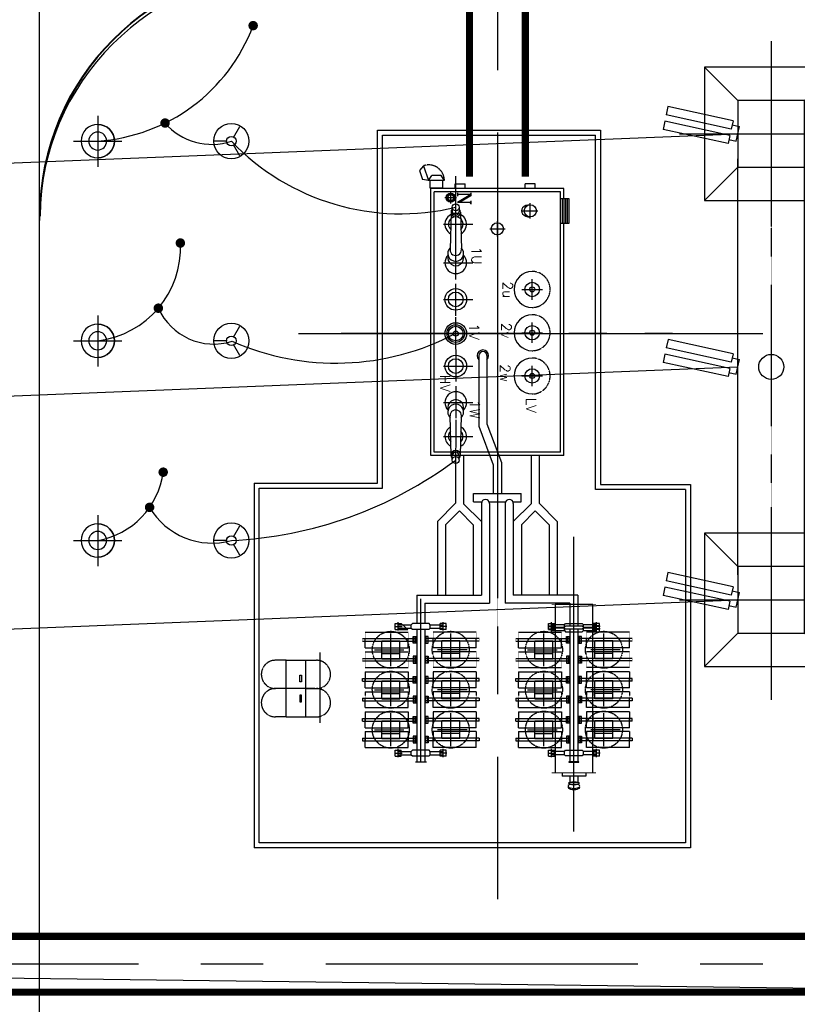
# Model space of a CAD drawing. Header units: inches. Extents: x -8998005 to 170525121, y -30058259 to 1575573.
# Tile 28 of 107: x -49345 to -25992, y 134823 to 164405. Entities that reach past the tile are written whole.
import ezdxf
from ezdxf.enums import TextEntityAlignment as Align

# ---------------------------------------------------------------- set-up
doc = ezdxf.new("R2010")
doc.units = ezdxf.units.IN
doc.header["$LTSCALE"] = 5
doc.header["$MEASUREMENT"] = 0
for name, pattern in [('0', [0]), ('CENTER', [2, 1.25, -0.25, 0.25, -0.25]), ('DASHDOT', [1, 0.5, -0.25, 0, -0.25]), ('DIV1', [0.9, 0.3, -0.1, 0, -0.1, 0, -0.1, 0.3]), ('HID', [0.3, 0.2, -0.1]), ('HIDDEN', [0.375, 0.25, -0.125])]:
    doc.linetypes.add(name, pattern=pattern)
for name, color, linetype in [('2CON', 1, 'Continuous'), ('busduct', 1, 'Continuous'), ('CCEN', 8, 'CENTER'), ('CEN', 9, 'CENTER'), ('DIM', 7, 'Continuous'), ('EQUPT', 4, '0'), ('FENCE', 7, 'Continuous'), ('INSULATOR', 7, 'Continuous'), ('rail', 7, 'Continuous'), ('TCE-ME-ROAD', 244, 'Continuous'), ('TOWER', 7, 'Continuous')]:
    doc.layers.add(name, color=color, linetype=linetype)
doc.styles.add('romans', font='romans.shx')
doc.styles.add('ROMANT', font='romant')

# ---------------------------------------------------------------- blocks, each defined once
blk = doc.blocks.new('400TWR')
at = {"ltscale": 3000}
for p, q in [((-1000, 1000), (-2000, 2000)), ((1000, 1000), (2000, 2000)), ((-1000, -1000), (-2000, -2000)), ((1000, -1000), (2000, -2000))]:
    blk.add_line(p, q, dxfattribs=at)
for points in [[(-2000, -2000), (2000, -2000), (2000, 2000), (-2000, 2000)], [(-1000, -1000), (1000, -1000), (1000, 1000), (-1000, 1000)]]:
    blk.add_lwpolyline(points, close=True, dxfattribs=at)
at = {"layer": 'CEN', "ltscale": 1000}
for p, q in [((0, 2753), (0, -2753)), ((2781, 0), (-2781, 0))]:
    blk.add_line(p, q, dxfattribs=at)
blk = doc.blocks.new('tr2')
at = {"layer": 'CEN'}
blk.add_line((1001, -1000), (1000, -17999), dxfattribs=at)
at = {"layer": 'TOWER'}
for p, q in [((-6, -14250), (-6, -1750)), ((1994, -14250), (1994, -1750))]:
    blk.add_line(p, q, dxfattribs=at)
at = {"layer": 'TOWER', "zscale": 1333.333333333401, "rotation": 90}
for p in [(1000, -1000), (1000, -15000)]:
    blk.add_blockref('400TWR', p, dxfattribs=at)
blk = doc.blocks.new('i')
at = {"ltscale": 3000}
for p, q in [((-223, -222), (-223, 0)), ((223, 0), (-223, 0)), ((223, -222), (223, 0)), ((-350, -222), (-96, -222)), ((-350, -222), (-350, -2222)), ((-96, -222), (-96, -2222)), ((96, -222), (350, -222)), ((96, -222), (96, -2222)), ((350, -222), (350, -2222)), ((-350, -2222), (-96, -2222)), ((96, -2221), (350, -2221))]:
    blk.add_line(p, q, dxfattribs=at)
blk = doc.blocks.new('400LAPL')
at = {"ltscale": 700}
for p, q in [((-442, 255), (-108, 62)), ((108, 62), (442, 255)), ((0, -125), (0, -510))]:
    blk.add_line(p, q, dxfattribs=at)
for radius, start, end in [(530, 0, 180), (530, 180, 0), (142, 0, 180), (142, 180, 0)]:
    blk.add_arc((0, 0), radius, start, end, dxfattribs=at)
blk = doc.blocks.new('400bpipl')
at = {"ltscale": 3000}
for radius in [500, 270]:
    blk.add_circle((0, 0), radius, dxfattribs=at)
blk.add_arc((0, 0), 500, 0, 180, dxfattribs=at)
at = {"layer": 'CEN', "ltscale": 3000}
for p, q in [((0, -724), (0, 729)), ((762, 0), (-771, 0))]:
    blk.add_line(p, q, dxfattribs=at)
blk = doc.blocks.new('A$C50442067')
at = {"ltscale": 100}
blk.add_line((-40976.7, -212524.3), (-27030, -212524.3), dxfattribs=at)
at = {"color": 241, "ltscale": 0.2}
blk.add_line((-42305, -217024.3), (-42305, -219203), dxfattribs=at)
at = {"color": 2, "linetype": 'Continuous', "ltscale": 100, "const_width": 142.3, "elevation": 0}
for points in [[(-42405.2, -203272.9, 1), (-42262.8, -203272.9, 1)], [(-45051.1, -206199.1, 1), (-44908.7, -206199.1, 1)], [(-44592, -209804.2, 1), (-44449.6, -209804.2, 1)], [(-45252.6, -211762.8, 1), (-45110.3, -211762.8, 1)], [(-45106.9, -216689.4, 1), (-44964.6, -216689.4, 1)], [(-45515.3, -217746.4, 1), (-45373, -217746.4, 1)]]:
    blk.add_lwpolyline(points, format="xyb", close=True, dxfattribs=at)
at = {"color": 2, "linetype": 'Continuous', "ltscale": 100}
for centre, radius, start, end in [((-47350.1, -201396.6, 0), 5355.5, 273.74761, 339.4909), ((-43579.7, -204990.1, 0), 1850, 220.80783, 288.61389), ((-37894.4, -201888.7, 0), 7037.3, 223.61687, 283.51286), ((-47329.2, -209947.6, 0), 2812.1, 276.67143, 2.92389), ((-43516.2, -211014.9, 0), 1825.4, 204.18648, 287.57033), ((-39854.5, -205737.3, 0), 7676.4, 246.09435, 298.00528), ((-43577.3, -206507.7, 0), 12249.7, 272.75188, 306.73828), ((-47413.6, -216378, 0), 2398.2, 279.86902, 352.54029), ((-43565.4, -216641, 0), 2179.8, 210.46996, 285.32677)]:
    blk.add_arc(centre, radius, start, end, dxfattribs=at)
at = {"layer": '2CON'}
for p, q in [((-38600, -206414.3), (-31900, -206414.3)), ((-38600, -217024.3), (-38600, -206414.3)), ((-31900, -206414.3), (-31900, -217060.6)), ((-37215.9, -207483.1), (-37334.7, -207624)), ((-37334.7, -207624), (-37243.7, -207891.6)), ((-37215.9, -207483.1), (-37063.7, -207930.9)), ((-37063.7, -207930.9), (-37243.7, -207891.6)), ((-37063.7, -207930.9), (-36968.5, -207773.1)), ((-36590.7, -207930.9), (-37063.7, -207930.9)), ((-37016.4, -208154.1), (-37016.4, -207930.9)), ((-36685.9, -207773.1), (-36968.5, -207773.1)), ((-36590.7, -207930.9), (-36685.9, -207773.1)), ((-36638, -208154.1), (-36638, -207930.9)), ((-36250, -209736.1), (-36250, -207800)), ((-36638, -208154.1), (-37016.4, -208154.1)), ((-33000, -208164.3), (-37000, -208164.3)), ((-37000, -216184.3), (-37000, -208164.3)), ((-36265.7, -208164.3), (-36265.7, -208024.3)), ((-36265.7, -208024.3), (-35965.7, -208024.3)), ((-35965.7, -208164.3), (-35965.7, -208024.3)), ((-35965.7, -208164.3), (-35965.7, -208024.3)), ((-34169.3, -208164.3), (-34169.3, -208024.3)), ((-34169.3, -208164.3), (-34169.3, -208024.3)), ((-33869.3, -208024.3), (-34169.3, -208024.3)), ((-33869.3, -208164.3), (-33869.3, -208024.3)), ((-33000, -208464.2), (-33000, -208164.3)), ((-33100, -208264.3), (-36900, -208264.3)), ((-36900, -216084.3), (-36900, -208264.3)), ((-36573, -208441.1), (-36227, -208441.1)), ((-36400, -208614.1), (-36400, -208268.1)), ((-33100, -216084.3), (-33100, -208264.3)), ((-33100, -208464.2), (-32850, -208464.2)), ((-33050, -208464.2), (-33050, -209214.2)), ((-33000, -208464.2), (-33000, -209214.2)), ((-32950, -208464.2), (-32950, -209214.2)), ((-32900, -208464.2), (-32900, -209214.2)), ((-32850, -208464.2), (-32850, -209214.2)), ((-36354.7, -208731.2), (-36354.7, -208858)), ((-36145.3, -208731.2), (-36145.3, -208858)), ((-34240.9, -208839.2), (-33779.5, -208839.2)), ((-34010.2, -209069.9), (-34010.2, -208608.5)), ((-36391, -208879.8), (-36420.9, -210002.8)), ((-36109, -208879.8), (-36079.1, -210002.8)), ((-36614.7, -209239.9), (-35738.8, -209239.9)), ((-35230.7, -209379.4), (-34769.3, -209379.4)), ((-35000, -209610.1), (-35000, -209148.7)), ((-32850, -209214.2), (-33100, -209214.2)), ((-33000, -216184.3), (-33000, -209214.2)), ((-36250, -210895.5), (-36250, -209638.6)), ((-36614.7, -210399.3), (-35738.8, -210399.3)), ((-33955, -211507), (-33955, -210891.7)), ((-36250, -211993.8), (-36250, -211032.4)), ((-34262.6, -211199.3), (-33647.4, -211199.3)), ((-36614.7, -211497.6), (-35738.8, -211497.6)), ((-36250, -212995.5), (-36250, -212034.2)), ((-33955, -212807), (-33955, -212191.7)), ((-36614.7, -212524.3), (-35738.8, -212524.3)), ((-34262.6, -212499.3), (-33647.4, -212499.3)), ((-36250, -213004.9), (-36250, -213966.2)), ((-36614.7, -213501.1), (-35738.8, -213501.1)), ((-33955, -214107), (-33955, -213491.7)), ((-34262.6, -213799.3), (-33647.4, -213799.3)), ((-36250, -214103.2), (-36250, -215064.5)), ((-36614.7, -214599.3), (-35738.8, -214599.3)), ((-36390.9, -216179.3), (-36420.9, -214995.9)), ((-36109, -216175.7), (-36079.1, -214995.9)), ((-36250, -215120), (-36255.4, -216796.1)), ((-36614.7, -215616.2), (-35738.8, -215616.2)), ((-33000, -216184.3), (-37000, -216184.3)), ((-33100, -216084.3), (-36900, -216084.3)), ((-36354.7, -216324.3), (-36354.7, -216197.6)), ((-36145.3, -216324.3), (-36145.3, -216197.6)), ((-42305, -217024.3), (-38600, -217024.3)), ((-42305, -217060.6), (-42305, -227974.3)), ((-31900, -217060.6), (-29200, -217060.6)), ((-29200, -217060.6), (-29200, -227974.3)), ((-35716.9, -217334.6), (-34283.1, -217334.6)), ((-35716.9, -217578), (-35716.9, -217334.6)), ((-34283.1, -217578), (-34283.1, -217334.6)), ((-35716.9, -217578), (-35467.7, -217578)), ((-35248, -217578), (-34752, -217578)), ((-34532.3, -217578), (-34283.1, -217578)), ((-32700, -227489.8), (-32700, -218633.4)), ((-37300, -225405.7), (-37300, -220491.7)), ((-38066.1, -221231.6), (-37883.9, -221231.6)), ((-38066.1, -221413.8), (-38066.1, -221231.6)), ((-37975, -221441.4), (-37975, -221192)), ((-37975, -221272.7), (-37583.9, -221272.7)), ((-37691.9, -221413.8), (-37883.9, -221231.6)), ((-37583.9, -221272.7), (-37548.5, -221237.4)), ((-37583.9, -221372.7), (-37583.9, -221272.7)), ((-37051.5, -221237.4), (-37548.5, -221237.4)), ((-37016.1, -221272.7), (-37051.5, -221237.4)), ((-37016.1, -221372.7), (-37016.1, -221272.7)), ((-37016.1, -221272.7), (-36625, -221272.7)), ((-36716.1, -221413.8), (-36716.1, -221231.6)), ((-36533.9, -221231.6), (-36716.1, -221231.6)), ((-36625, -221441.4), (-36625, -221192)), ((-36533.9, -221413.8), (-36533.9, -221231.6)), ((-33466.1, -221231.6), (-33283.9, -221231.6)), ((-33466.1, -221413.8), (-33466.1, -221231.6)), ((-33375, -221441.4), (-33375, -221192)), ((-33375, -221519.4), (-33375, -221270)), ((-32983.9, -221272.7), (-33375, -221272.7)), ((-33283.9, -221413.8), (-33283.9, -221231.6)), ((-32983.9, -221272.7), (-32948.5, -221237.4)), ((-32983.9, -221372.7), (-32983.9, -221272.7)), ((-32948.5, -221237.4), (-32451.5, -221237.4)), ((-32416.1, -221272.7), (-32451.5, -221237.4)), ((-32025, -221272.7), (-32416.1, -221272.7)), ((-32416.1, -221372.7), (-32416.1, -221272.7)), ((-32116.1, -221413.8), (-32116.1, -221231.6)), ((-31933.9, -221231.6), (-32116.1, -221231.6)), ((-32025, -221441.4), (-32025, -221192)), ((-32025, -221519.4), (-32025, -221270)), ((-31933.9, -221413.8), (-31933.9, -221231.6)), ((-38200, -222518.5), (-38200, -221533)), ((-38083.8, -221322.7), (-37859.6, -221322.7)), ((-38066.1, -221413.8), (-37691.9, -221413.8)), ((-37975, -221372.7), (-37583.9, -221372.7)), ((-37583.9, -221372.7), (-37548.5, -221408.1)), ((-37548.5, -221408.1), (-37051.5, -221408.1)), ((-37016.1, -221372.7), (-37051.5, -221408.1)), ((-37016.1, -221372.7), (-36625, -221372.7)), ((-36516.2, -221322.7), (-36740.4, -221322.7)), ((-36533.9, -221413.8), (-36716.1, -221413.8)), ((-36400, -222518.5), (-36400, -221533)), ((-33600, -222518.5), (-33600, -221533)), ((-33483.8, -221322.7), (-33259.6, -221322.7)), ((-33483.8, -221400.7), (-33259.6, -221400.7)), ((-33466.1, -221309.6), (-33283.9, -221309.6)), ((-33466.1, -221413.8), (-33283.9, -221413.8)), ((-33375, -221350.7), (-32983.9, -221350.7)), ((-32983.9, -221372.7), (-33375, -221372.7)), ((-33375, -221450.7), (-32983.9, -221450.7)), ((-32983.9, -221350.7), (-32948.5, -221315.4)), ((-32983.9, -221450.7), (-32983.9, -221350.7)), ((-32983.9, -221372.7), (-32948.5, -221408.1)), ((-32983.9, -221450.7), (-32948.5, -221486.1)), ((-32451.5, -221315.4), (-32948.5, -221315.4)), ((-32451.5, -221408.1), (-32948.5, -221408.1)), ((-32948.5, -221486.1), (-32451.5, -221486.1)), ((-32416.1, -221350.7), (-32451.5, -221315.4)), ((-32416.1, -221372.7), (-32451.5, -221408.1)), ((-32416.1, -221450.7), (-32451.5, -221486.1)), ((-32416.1, -221350.7), (-32025, -221350.7)), ((-32416.1, -221450.7), (-32416.1, -221350.7)), ((-32025, -221372.7), (-32416.1, -221372.7)), ((-32416.1, -221450.7), (-32025, -221450.7)), ((-31916.2, -221322.7), (-32140.4, -221322.7)), ((-31916.2, -221400.7), (-32140.4, -221400.7)), ((-31933.9, -221309.6), (-32116.1, -221309.6)), ((-32116.1, -221491.8), (-32116.1, -221309.6)), ((-31933.9, -221413.8), (-32116.1, -221413.8)), ((-31933.9, -221491.8), (-32116.1, -221491.8)), ((-31933.9, -221491.8), (-31933.9, -221309.6)), ((-31800, -222518.5), (-31800, -221533)), ((-38470, -222295.7), (-38470, -221755.7)), ((-38470, -221755.7), (-37930, -221755.7)), ((-37930, -222295.7), (-37930, -221755.7)), ((-37508.3, -221628.3), (-37508.3, -221830)), ((-37455.9, -221628.3), (-37455.9, -221830)), ((-37144.1, -221628.3), (-37144.1, -221830)), ((-37091.7, -221628.3), (-37091.7, -221830)), ((-36670, -222295.7), (-36670, -221755.7)), ((-36130, -221755.7), (-36670, -221755.7)), ((-36130, -222295.7), (-36130, -221755.7)), ((-33870, -222295.7), (-33870, -221755.7)), ((-33870, -221755.7), (-33330, -221755.7)), ((-33330, -222295.7), (-33330, -221755.7)), ((-32908.3, -221628.3), (-32908.3, -221830)), ((-32855.9, -221628.3), (-32855.9, -221830)), ((-32544.1, -221628.3), (-32544.1, -221830)), ((-32491.7, -221628.3), (-32491.7, -221830)), ((-32070, -222295.7), (-32070, -221755.7)), ((-31530, -221755.7), (-32070, -221755.7)), ((-31530, -222295.7), (-31530, -221755.7)), ((-40323.6, -224224.6), (-40323.6, -222108.5)), ((-38692.8, -222025.7), (-37807.3, -222025.7)), ((-38470, -222139.7), (-37930, -222139.7)), ((-35907.3, -222025.7), (-36792.8, -222025.7)), ((-36130, -222139.7), (-36670, -222139.7)), ((-34092.8, -222025.7), (-33207.3, -222025.7)), ((-33870, -222139.7), (-33330, -222139.7)), ((-31307.3, -222025.7), (-32192.8, -222025.7)), ((-31530, -222139.7), (-32070, -222139.7)), ((-41339.2, -224041.2), (-41339.2, -222341.2)), ((-41339.2, -222341.2), (-40759.2, -222341.2)), ((-40759.2, -222341.2), (-40759.2, -224041.2)), ((-38470, -222295.7), (-37930, -222295.7)), ((-37508.3, -222423.1), (-37508.3, -222221.4)), ((-37455.9, -222423.1), (-37455.9, -222221.4)), ((-37144.1, -222423.1), (-37144.1, -222221.4)), ((-37091.7, -222423.1), (-37091.7, -222221.4)), ((-36130, -222295.7), (-36670, -222295.7)), ((-33870, -222295.7), (-33330, -222295.7)), ((-32908.3, -222423.1), (-32908.3, -222221.4)), ((-32855.9, -222423.1), (-32855.9, -222221.4)), ((-32544.1, -222423.1), (-32544.1, -222221.4)), ((-32491.7, -222423.1), (-32491.7, -222221.4)), ((-31530, -222295.7), (-32070, -222295.7)), ((-38200, -223718.5), (-38200, -222733)), ((-36400, -223718.5), (-36400, -222733)), ((-33600, -223718.5), (-33600, -222733)), ((-31800, -223718.5), (-31800, -222733)), ((-40929.2, -222991.2), (-40929.2, -222791.2)), ((-40929.2, -222791.2), (-40879.2, -222791.2)), ((-40879.2, -222991.2), (-40929.2, -222991.2)), ((-40879.2, -222791.2), (-40879.2, -222991.2)), ((-38470, -222955.7), (-37930, -222955.7)), ((-38470, -223495.7), (-38470, -222955.7)), ((-37930, -223495.7), (-37930, -222955.7)), ((-37508.3, -222828.3), (-37508.3, -223030)), ((-37455.9, -222828.3), (-37455.9, -223030)), ((-37144.1, -222828.3), (-37144.1, -223030)), ((-37091.7, -222828.3), (-37091.7, -223030)), ((-36130, -222955.7), (-36670, -222955.7)), ((-36670, -223495.7), (-36670, -222955.7)), ((-36130, -223495.7), (-36130, -222955.7)), ((-33870, -222955.7), (-33330, -222955.7)), ((-33870, -223495.7), (-33870, -222955.7)), ((-33330, -223495.7), (-33330, -222955.7)), ((-32908.3, -222828.3), (-32908.3, -223030)), ((-32855.9, -222828.3), (-32855.9, -223030)), ((-32544.1, -222828.3), (-32544.1, -223030)), ((-32491.7, -222828.3), (-32491.7, -223030)), ((-31530, -222955.7), (-32070, -222955.7)), ((-32070, -223495.7), (-32070, -222955.7)), ((-31530, -223495.7), (-31530, -222955.7)), ((-40477.8, -223191.2), (-41534.3, -223191.2)), ((-38692.8, -223225.7), (-37807.3, -223225.7)), ((-38470, -223339.7), (-37930, -223339.7)), ((-35907.3, -223225.7), (-36792.8, -223225.7)), ((-36130, -223339.7), (-36670, -223339.7)), ((-34092.8, -223225.7), (-33207.3, -223225.7)), ((-33870, -223339.7), (-33330, -223339.7)), ((-31307.3, -223225.7), (-32192.8, -223225.7)), ((-31530, -223339.7), (-32070, -223339.7)), ((-40879.2, -223391.2), (-40929.2, -223391.2)), ((-40929.2, -223391.2), (-40929.2, -223591.2)), ((-40929.2, -223591.2), (-40879.2, -223591.2)), ((-40879.2, -223591.2), (-40879.2, -223391.2)), ((-38470, -223495.7), (-37930, -223495.7)), ((-37508.3, -223623.1), (-37508.3, -223421.4)), ((-37455.9, -223623.1), (-37455.9, -223421.4)), ((-37144.1, -223623.1), (-37144.1, -223421.4)), ((-37091.7, -223623.1), (-37091.7, -223421.4)), ((-36130, -223495.7), (-36670, -223495.7)), ((-33870, -223495.7), (-33330, -223495.7)), ((-32908.3, -223623.1), (-32908.3, -223421.4)), ((-32855.9, -223623.1), (-32855.9, -223421.4)), ((-32544.1, -223623.1), (-32544.1, -223421.4)), ((-32491.7, -223623.1), (-32491.7, -223421.4)), ((-31530, -223495.7), (-32070, -223495.7)), ((-38200, -224918.5), (-38200, -223933)), ((-36400, -224918.5), (-36400, -223933)), ((-33600, -224918.5), (-33600, -223933)), ((-31800, -224918.5), (-31800, -223933)), ((-41339.2, -224041.2), (-40759.2, -224041.2)), ((-38470, -224695.7), (-38470, -224155.7)), ((-38470, -224155.7), (-37930, -224155.7)), ((-37930, -224695.7), (-37930, -224155.7)), ((-37508.3, -224028.3), (-37508.3, -224230)), ((-37455.9, -224028.3), (-37455.9, -224230)), ((-37144.1, -224028.3), (-37144.1, -224230)), ((-37091.7, -224028.3), (-37091.7, -224230)), ((-36130, -224155.7), (-36670, -224155.7)), ((-36670, -224695.7), (-36670, -224155.7)), ((-36130, -224695.7), (-36130, -224155.7)), ((-33870, -224695.7), (-33870, -224155.7)), ((-33870, -224155.7), (-33330, -224155.7)), ((-33330, -224695.7), (-33330, -224155.7)), ((-32908.3, -224028.3), (-32908.3, -224230)), ((-32855.9, -224028.3), (-32855.9, -224230)), ((-32544.1, -224028.3), (-32544.1, -224230)), ((-32491.7, -224028.3), (-32491.7, -224230)), ((-31530, -224155.7), (-32070, -224155.7)), ((-32070, -224695.7), (-32070, -224155.7)), ((-31530, -224695.7), (-31530, -224155.7)), ((-38692.8, -224425.7), (-37807.3, -224425.7)), ((-35907.3, -224425.7), (-36792.8, -224425.7)), ((-34092.8, -224425.7), (-33207.3, -224425.7)), ((-31307.3, -224425.7), (-32192.8, -224425.7)), ((-38470, -224539.7), (-37930, -224539.7)), ((-38470, -224695.7), (-37930, -224695.7)), ((-37508.3, -224823.1), (-37508.3, -224621.4)), ((-37455.9, -224823.1), (-37455.9, -224621.4)), ((-37144.1, -224823.1), (-37144.1, -224621.4)), ((-37091.7, -224823.1), (-37091.7, -224621.4)), ((-36130, -224539.7), (-36670, -224539.7)), ((-36130, -224695.7), (-36670, -224695.7)), ((-33870, -224539.7), (-33330, -224539.7)), ((-33870, -224695.7), (-33330, -224695.7)), ((-32908.3, -224823.1), (-32908.3, -224621.4)), ((-32855.9, -224823.1), (-32855.9, -224621.4)), ((-32544.1, -224823.1), (-32544.1, -224621.4)), ((-32491.7, -224823.1), (-32491.7, -224621.4)), ((-31530, -224539.7), (-32070, -224539.7)), ((-31530, -224695.7), (-32070, -224695.7)), ((-38066.1, -225037.6), (-37883.9, -225037.6)), ((-38066.1, -225219.8), (-38066.1, -225037.6)), ((-37975, -225247.4), (-37975, -224998)), ((-37975, -225078.7), (-37583.9, -225078.7)), ((-37883.9, -225219.8), (-37883.9, -225037.6)), ((-37583.9, -225078.7), (-37548.5, -225043.4)), ((-37583.9, -225178.7), (-37583.9, -225078.7)), ((-37051.5, -225043.4), (-37548.5, -225043.4)), ((-37016.1, -225078.7), (-37051.5, -225043.4)), ((-37016.1, -225078.7), (-36625, -225078.7)), ((-37016.1, -225178.7), (-37016.1, -225078.7)), ((-36716.1, -225219.8), (-36716.1, -225037.6)), ((-36533.9, -225037.6), (-36716.1, -225037.6)), ((-36625, -225247.4), (-36625, -224998)), ((-36533.9, -225219.8), (-36533.9, -225037.6)), ((-33466.1, -225037.6), (-33283.9, -225037.6)), ((-33466.1, -225219.8), (-33466.1, -225037.6)), ((-33375, -225247.4), (-33375, -224998)), ((-32983.9, -225078.7), (-33375, -225078.7)), ((-33283.9, -225219.8), (-33283.9, -225037.6)), ((-32983.9, -225078.7), (-32948.5, -225043.4)), ((-32983.9, -225178.7), (-32983.9, -225078.7)), ((-32948.5, -225043.4), (-32451.5, -225043.4)), ((-32416.1, -225078.7), (-32451.5, -225043.4)), ((-32025, -225078.7), (-32416.1, -225078.7)), ((-32416.1, -225178.7), (-32416.1, -225078.7)), ((-32116.1, -225219.8), (-32116.1, -225037.6)), ((-31933.9, -225037.6), (-32116.1, -225037.6)), ((-32025, -225247.4), (-32025, -224998)), ((-31933.9, -225219.8), (-31933.9, -225037.6)), ((-38083.8, -225128.7), (-37859.6, -225128.7)), ((-38066.1, -225219.8), (-37883.9, -225219.8)), ((-37975, -225178.7), (-37583.9, -225178.7)), ((-37583.9, -225178.7), (-37548.5, -225214.1)), ((-37548.5, -225214.1), (-37051.5, -225214.1)), ((-37016.1, -225178.7), (-37051.5, -225214.1)), ((-37016.1, -225178.7), (-36625, -225178.7)), ((-36516.2, -225128.7), (-36740.4, -225128.7)), ((-36533.9, -225219.8), (-36716.1, -225219.8)), ((-33483.8, -225128.7), (-33259.6, -225128.7)), ((-33466.1, -225219.8), (-33283.9, -225219.8)), ((-32983.9, -225178.7), (-33375, -225178.7)), ((-32983.9, -225178.7), (-32948.5, -225214.1)), ((-32451.5, -225214.1), (-32948.5, -225214.1)), ((-32416.1, -225178.7), (-32451.5, -225214.1)), ((-32025, -225178.7), (-32416.1, -225178.7)), ((-31916.2, -225128.7), (-32140.4, -225128.7)), ((-31933.9, -225219.8), (-32116.1, -225219.8)), ((-33052.4, -225721.9), (-33052.4, -225821.9)), ((-32347.6, -225821.9), (-33052.4, -225821.9)), ((-32347.6, -225721.9), (-32347.6, -225821.9)), ((-32578.3, -226027.3), (-32821.7, -226027.3)), ((-29200, -227974.3), (-42305, -227974.3))]:
    blk.add_line(p, q, dxfattribs=at)
at = {"layer": '2CON', "linetype": 'Continuous'}
for p, q in [((-35554.8, -213188), (-35554.8, -215309.7)), ((-35311.4, -213188), (-35311.4, -215240.5)), ((-35554.8, -215309.7), (-35121.7, -216470.9)), ((-35311.4, -215240.5), (-34878.3, -216401.7)), ((-36255.4, -216184.3), (-36255.4, -217623.3)), ((-36011.9, -216184.3), (-36011.9, -217635.8)), ((-33988.1, -216184.3), (-33988.1, -217635.8)), ((-33744.6, -216184.3), (-33744.6, -217623.3)), ((-35121.7, -216470.9), (-35121.7, -217334.6)), ((-34878.3, -216401.7), (-34878.3, -217334.6)), ((-36800.2, -218168.2), (-36255.4, -217623.3)), ((-35479.6, -218168.2), (-36011.9, -217635.8)), ((-35479.6, -217630.4), (-35479.6, -218521.9)), ((-35236.1, -217630.4), (-35236.1, -220623.6)), ((-34763.9, -217630.4), (-34763.9, -220623.6)), ((-34520.4, -217630.4), (-34520.4, -218521.9)), ((-34520.4, -218168.2), (-33988.1, -217635.8)), ((-33199.8, -218168.2), (-33744.6, -217623.3)), ((-36556.8, -218269), (-36139.9, -217852.1)), ((-36139.9, -217852.1), (-35723, -218269)), ((-34277, -218269), (-33860.1, -217852.1)), ((-33443.2, -218269), (-33860.1, -217852.1)), ((-36800.2, -218168.2), (-36800.2, -220380.2)), ((-36556.8, -218269), (-36556.8, -220380.2)), ((-35723, -218269), (-35723, -220380.2)), ((-35723, -218269), (-35723, -218269)), ((-35479.6, -218090.5), (-35479.6, -220380.2)), ((-34520.4, -218090.5), (-34520.4, -220380.2)), ((-34277, -218269), (-34277, -220380.2)), ((-33443.2, -218269), (-33443.2, -220380.2)), ((-33199.8, -218168.2), (-33199.8, -220380.2)), ((-37421.7, -220380.2), (-35479.6, -220380.2)), ((-37421.7, -220380.2), (-37421.7, -221237.4)), ((-32578.3, -220380.2), (-34520.4, -220380.2)), ((-32578.3, -220380.2), (-32578.3, -221315.4)), ((-37178.3, -220623.6), (-35236.1, -220623.6)), ((-37178.3, -220623.6), (-37178.3, -221237.4)), ((-32821.7, -220623.6), (-34763.9, -220623.6)), ((-32821.7, -220623.6), (-32821.7, -221315.4)), ((-38967, -221492), (-37674.7, -221492)), ((-37421.7, -221408.1), (-37421.7, -225392.1)), ((-37178.3, -221408.1), (-37178.3, -225392.1)), ((-35633, -221492), (-36925.3, -221492)), ((-34367, -221492), (-33074.7, -221492)), ((-32821.7, -221408.1), (-32821.7, -225392.1)), ((-32578.3, -221408.1), (-32578.3, -225392.1)), ((-31033, -221492), (-32325.3, -221492)), ((-39050, -221689.6), (-37421.7, -221689.6)), ((-39050, -221768.7), (-37421.7, -221768.7)), ((-35550, -221689.6), (-37178.3, -221689.6)), ((-35550, -221768.7), (-37178.3, -221768.7)), ((-34450, -221689.6), (-32821.7, -221689.6)), ((-34450, -221768.7), (-32821.7, -221768.7)), ((-30950, -221689.6), (-32578.3, -221689.6)), ((-30950, -221768.7), (-32578.3, -221768.7)), ((-38967, -221966.3), (-37674.7, -221966.3)), ((-38967, -222085.1), (-37674.7, -222085.1)), ((-35633, -221966.3), (-36925.3, -221966.3)), ((-35633, -222085.1), (-36925.3, -222085.1)), ((-34367, -221966.3), (-33074.7, -221966.3)), ((-34367, -222085.1), (-33074.7, -222085.1)), ((-31033, -221966.3), (-32325.3, -221966.3)), ((-31033, -222085.1), (-32325.3, -222085.1)), ((-39050, -222282.8), (-37421.7, -222282.8)), ((-39050, -222361.8), (-37421.7, -222361.8)), ((-35550, -222282.8), (-37178.3, -222282.8)), ((-35550, -222361.8), (-37178.3, -222361.8)), ((-34450, -222282.8), (-32821.7, -222282.8)), ((-34450, -222361.8), (-32821.7, -222361.8)), ((-30950, -222282.8), (-32578.3, -222282.8)), ((-30950, -222361.8), (-32578.3, -222361.8)), ((-38967, -222559.4), (-37674.7, -222559.4)), ((-38967, -222692), (-37674.7, -222692)), ((-35633, -222559.4), (-36925.3, -222559.4)), ((-35633, -222692), (-36925.3, -222692)), ((-34367, -222559.4), (-33074.7, -222559.4)), ((-34367, -222692), (-33074.7, -222692)), ((-31033, -222559.4), (-32325.3, -222559.4)), ((-31033, -222692), (-32325.3, -222692)), ((-39050, -222889.6), (-37421.7, -222889.6)), ((-39050, -222968.7), (-37421.7, -222968.7)), ((-35550, -222889.6), (-37178.3, -222889.6)), ((-35550, -222968.7), (-37178.3, -222968.7)), ((-34450, -222889.6), (-32821.7, -222889.6)), ((-34450, -222968.7), (-32821.7, -222968.7)), ((-30950, -222889.6), (-32578.3, -222889.6)), ((-30950, -222968.7), (-32578.3, -222968.7)), ((-38967, -223166.3), (-37674.7, -223166.3)), ((-38967, -223285.1), (-37674.7, -223285.1)), ((-35633, -223166.3), (-36925.3, -223166.3)), ((-35633, -223285.1), (-36925.3, -223285.1)), ((-34367, -223166.3), (-33074.7, -223166.3)), ((-34367, -223285.1), (-33074.7, -223285.1)), ((-31033, -223166.3), (-32325.3, -223166.3)), ((-31033, -223285.1), (-32325.3, -223285.1)), ((-39050, -223482.8), (-37421.7, -223482.8)), ((-39050, -223561.8), (-37421.7, -223561.8)), ((-35550, -223482.8), (-37178.3, -223482.8)), ((-35550, -223561.8), (-37178.3, -223561.8)), ((-34450, -223482.8), (-32821.7, -223482.8)), ((-34450, -223561.8), (-32821.7, -223561.8)), ((-30950, -223482.8), (-32578.3, -223482.8)), ((-30950, -223561.8), (-32578.3, -223561.8)), ((-38967, -223759.4), (-37674.7, -223759.4)), ((-38967, -223892), (-37674.7, -223892)), ((-35633, -223759.4), (-36925.3, -223759.4)), ((-35633, -223892), (-36925.3, -223892)), ((-34367, -223759.4), (-33074.7, -223759.4)), ((-34367, -223892), (-33074.7, -223892)), ((-31033, -223759.4), (-32325.3, -223759.4)), ((-31033, -223892), (-32325.3, -223892)), ((-39050, -224089.6), (-37421.7, -224089.6)), ((-39050, -224168.7), (-37421.7, -224168.7)), ((-35550, -224089.6), (-37178.3, -224089.6)), ((-35550, -224168.7), (-37178.3, -224168.7)), ((-34450, -224089.6), (-32821.7, -224089.6)), ((-34450, -224168.7), (-32821.7, -224168.7)), ((-30950, -224089.6), (-32578.3, -224089.6)), ((-30950, -224168.7), (-32578.3, -224168.7)), ((-38967, -224366.3), (-37674.7, -224366.3)), ((-38967, -224485.1), (-37674.7, -224485.1)), ((-35633, -224366.3), (-36925.3, -224366.3)), ((-35633, -224485.1), (-36925.3, -224485.1)), ((-34367, -224366.3), (-33074.7, -224366.3)), ((-34367, -224485.1), (-33074.7, -224485.1)), ((-31033, -224366.3), (-32325.3, -224366.3)), ((-31033, -224485.1), (-32325.3, -224485.1)), ((-39050, -224682.8), (-37421.7, -224682.8)), ((-39050, -224761.8), (-37421.7, -224761.8)), ((-35550, -224682.8), (-37178.3, -224682.8)), ((-35550, -224761.8), (-37178.3, -224761.8)), ((-34450, -224682.8), (-32821.7, -224682.8)), ((-34450, -224761.8), (-32821.7, -224761.8)), ((-30950, -224682.8), (-32578.3, -224682.8)), ((-30950, -224761.8), (-32578.3, -224761.8)), ((-38967, -224959.4), (-37674.7, -224959.4)), ((-35633, -224959.4), (-36925.3, -224959.4)), ((-34367, -224959.4), (-33074.7, -224959.4)), ((-31033, -224959.4), (-32325.3, -224959.4))]:
    blk.add_line(p, q, dxfattribs=at)
at = {"layer": '2CON', "color": 1}
for p, q in [((-33267, -220668.9), (-33267, -225721.9)), ((-32133, -220668.9), (-33267, -220668.9)), ((-32133, -225721.9), (-32133, -220668.9)), ((-41174.2, -224041.2), (-41074.2, -224041.2)), ((-41024.2, -224041.2), (-40924.2, -224041.2))]:
    blk.add_line(p, q, dxfattribs=at)
at = {"layer": '2CON', "linetype": 'CENTER'}
for p, q in [((-38967, -221492), (-38967, -221748.9)), ((-37674.7, -221492), (-37674.7, -221748.9)), ((-36925.3, -221492), (-36925.3, -221748.9)), ((-35633, -221492), (-35633, -221748.9)), ((-34367, -221492), (-34367, -221748.9)), ((-33074.7, -221492), (-33074.7, -221748.9)), ((-32325.3, -221492), (-32325.3, -221748.9)), ((-32133.3, -221492), (-32133.3, -221748.9)), ((-31033, -221492), (-31033, -221748.9)), ((-39050, -221768.7), (-39050, -221689.6)), ((-38967, -221966.3), (-38967, -221709.4)), ((-37674.7, -221966.3), (-37674.7, -221709.4)), ((-36925.3, -221966.3), (-36925.3, -221709.4)), ((-35633, -221966.3), (-35633, -221709.4)), ((-35550, -221768.7), (-35550, -221689.6)), ((-34450, -221768.7), (-34450, -221689.6)), ((-34367, -221966.3), (-34367, -221709.4)), ((-33074.7, -221966.3), (-33074.7, -221709.4)), ((-32325.3, -221966.3), (-32325.3, -221709.4)), ((-32133.3, -221966.3), (-32133.3, -221709.4)), ((-31033, -221966.3), (-31033, -221709.4)), ((-30950, -221768.7), (-30950, -221689.6)), ((-38967, -222085.1), (-38967, -222342.1)), ((-37674.7, -222085.1), (-37674.7, -222342.1)), ((-36925.3, -222085.1), (-36925.3, -222342.1)), ((-35633, -222085.1), (-35633, -222342.1)), ((-34367, -222085.1), (-34367, -222342.1)), ((-33074.7, -222085.1), (-33074.7, -222342.1)), ((-32325.3, -222085.1), (-32325.3, -222342.1)), ((-32133.3, -222085.1), (-32133.3, -222342.1)), ((-31033, -222085.1), (-31033, -222342.1)), ((-39050, -222282.8), (-39050, -222361.8)), ((-38967, -222559.4), (-38967, -222302.5)), ((-37674.7, -222559.4), (-37674.7, -222302.5)), ((-36925.3, -222559.4), (-36925.3, -222302.5)), ((-35633, -222559.4), (-35633, -222302.5)), ((-35550, -222282.8), (-35550, -222361.8)), ((-34450, -222282.8), (-34450, -222361.8)), ((-34367, -222559.4), (-34367, -222302.5)), ((-33074.7, -222559.4), (-33074.7, -222302.5)), ((-32325.3, -222559.4), (-32325.3, -222302.5)), ((-32133.3, -222559.4), (-32133.3, -222302.5)), ((-31033, -222559.4), (-31033, -222302.5)), ((-30950, -222282.8), (-30950, -222361.8)), ((-38967, -222692), (-38967, -222948.9)), ((-37674.7, -222692), (-37674.7, -222948.9)), ((-36925.3, -222692), (-36925.3, -222948.9)), ((-35633, -222692), (-35633, -222948.9)), ((-34367, -222692), (-34367, -222948.9)), ((-33074.7, -222692), (-33074.7, -222948.9)), ((-32325.3, -222692), (-32325.3, -222948.9)), ((-32133.3, -222692), (-32133.3, -222948.9)), ((-31033, -222692), (-31033, -222948.9)), ((-39050, -222968.7), (-39050, -222889.6)), ((-38967, -223166.3), (-38967, -222909.4)), ((-37674.7, -223166.3), (-37674.7, -222909.4)), ((-36925.3, -223166.3), (-36925.3, -222909.4)), ((-35633, -223166.3), (-35633, -222909.4)), ((-35550, -222968.7), (-35550, -222889.6)), ((-34450, -222968.7), (-34450, -222889.6)), ((-34367, -223166.3), (-34367, -222909.4)), ((-33074.7, -223166.3), (-33074.7, -222909.4)), ((-32325.3, -223166.3), (-32325.3, -222909.4)), ((-32133.3, -223166.3), (-32133.3, -222909.4)), ((-31033, -223166.3), (-31033, -222909.4)), ((-30950, -222968.7), (-30950, -222889.6)), ((-38967, -223285.1), (-38967, -223542.1)), ((-37674.7, -223285.1), (-37674.7, -223542.1)), ((-36925.3, -223285.1), (-36925.3, -223542.1)), ((-35633, -223285.1), (-35633, -223542.1)), ((-34367, -223285.1), (-34367, -223542.1)), ((-33074.7, -223285.1), (-33074.7, -223542.1)), ((-32325.3, -223285.1), (-32325.3, -223542.1)), ((-32133.3, -223285.1), (-32133.3, -223542.1)), ((-31033, -223285.1), (-31033, -223542.1)), ((-39050, -223482.8), (-39050, -223561.8)), ((-38967, -223759.4), (-38967, -223502.5)), ((-37674.7, -223759.4), (-37674.7, -223502.5)), ((-36925.3, -223759.4), (-36925.3, -223502.5)), ((-35633, -223759.4), (-35633, -223502.5)), ((-35550, -223482.8), (-35550, -223561.8)), ((-34450, -223482.8), (-34450, -223561.8)), ((-34367, -223759.4), (-34367, -223502.5)), ((-33074.7, -223759.4), (-33074.7, -223502.5)), ((-32325.3, -223759.4), (-32325.3, -223502.5)), ((-32133.3, -223759.4), (-32133.3, -223502.5)), ((-31033, -223759.4), (-31033, -223502.5)), ((-30950, -223482.8), (-30950, -223561.8)), ((-38967, -223892), (-38967, -224148.9)), ((-37674.7, -223892), (-37674.7, -224148.9)), ((-36925.3, -223892), (-36925.3, -224148.9)), ((-35633, -223892), (-35633, -224148.9)), ((-34367, -223892), (-34367, -224148.9)), ((-33074.7, -223892), (-33074.7, -224148.9)), ((-32325.3, -223892), (-32325.3, -224148.9)), ((-32133.3, -223892), (-32133.3, -224148.9)), ((-31033, -223892), (-31033, -224148.9)), ((-39050, -224168.7), (-39050, -224089.6)), ((-38967, -224366.3), (-38967, -224109.4)), ((-37674.7, -224366.3), (-37674.7, -224109.4)), ((-36925.3, -224366.3), (-36925.3, -224109.4)), ((-35633, -224366.3), (-35633, -224109.4)), ((-35550, -224168.7), (-35550, -224089.6)), ((-34450, -224168.7), (-34450, -224089.6)), ((-34367, -224366.3), (-34367, -224109.4)), ((-33074.7, -224366.3), (-33074.7, -224109.4)), ((-32325.3, -224366.3), (-32325.3, -224109.4)), ((-32133.3, -224366.3), (-32133.3, -224109.4)), ((-31033, -224366.3), (-31033, -224109.4)), ((-30950, -224168.7), (-30950, -224089.6)), ((-38967, -224485.1), (-38967, -224742.1)), ((-37674.7, -224485.1), (-37674.7, -224742.1)), ((-36925.3, -224485.1), (-36925.3, -224742.1)), ((-35633, -224485.1), (-35633, -224742.1)), ((-34367, -224485.1), (-34367, -224742.1)), ((-33074.7, -224485.1), (-33074.7, -224742.1)), ((-32325.3, -224485.1), (-32325.3, -224742.1)), ((-32133.3, -224485.1), (-32133.3, -224742.1)), ((-31033, -224485.1), (-31033, -224742.1)), ((-39050, -224682.8), (-39050, -224761.8)), ((-38967, -224959.4), (-38967, -224702.5)), ((-37674.7, -224959.4), (-37674.7, -224702.5)), ((-36925.3, -224959.4), (-36925.3, -224702.5)), ((-35633, -224959.4), (-35633, -224702.5)), ((-35550, -224682.8), (-35550, -224761.8)), ((-34450, -224682.8), (-34450, -224761.8)), ((-34367, -224959.4), (-34367, -224702.5)), ((-33074.7, -224959.4), (-33074.7, -224702.5)), ((-32325.3, -224959.4), (-32325.3, -224702.5)), ((-32133.3, -224959.4), (-32133.3, -224702.5)), ((-31033, -224959.4), (-31033, -224702.5)), ((-30950, -224682.8), (-30950, -224761.8)), ((-32821.7, -225821.9), (-32821.7, -226027.3)), ((-32578.3, -225821.9), (-32578.3, -226027.3))]:
    blk.add_line(p, q, dxfattribs=at)
at = {"layer": '2CON', "linetype": 'HIDDEN'}
for p, q in [((-41339.2, -222341.2), (-41664.2, -222341.2)), ((-40759.2, -222341.2), (-40434.2, -222341.2)), ((-41339.2, -223191.2), (-41664.2, -223191.2)), ((-41339.2, -223191.2), (-41664.2, -223191.2)), ((-40759.2, -223191.2), (-40434.2, -223191.2)), ((-40759.2, -223191.2), (-40434.2, -223191.2)), ((-41339.2, -224041.2), (-41664.2, -224041.2)), ((-40759.2, -224041.2), (-40434.2, -224041.2)), ((-37421.7, -225043.4), (-37421.7, -225214.1)), ((-37178.3, -225043.4), (-37178.3, -225214.1)), ((-32821.7, -225043.4), (-32821.7, -225214.1)), ((-32578.3, -225043.4), (-32578.3, -225214.1))]:
    blk.add_line(p, q, dxfattribs=at)
at = {"layer": '2CON'}
for points in [[(-40808.8, -217174.3), (-38450, -217174.3), (-38450, -206564.3), (-32050, -206564.3)], [(-29350, -217210.6), (-32050, -217210.6), (-32050, -206564.3)], [(-29350, -217210.6), (-29350, -227824.3), (-42155, -227824.3), (-42155, -217174.3), (-38450, -217174.3)]]:
    blk.add_lwpolyline(points, dxfattribs=at)
at = {"layer": '2CON', "color": 1, "const_width": 25}
for points in [[(-33367, -220668.9), (-32033, -220668.9)], [(-33367, -225721.9), (-32033, -225721.9)]]:
    blk.add_lwpolyline(points, dxfattribs=at)
at = {"layer": '2CON'}
for points in [[(-37439.8, -221628.3), (-37439.8, -221830), (-37524.4, -221830), (-37524.4, -221628.3)], [(-37160.2, -221628.3), (-37160.2, -221830), (-37075.6, -221830), (-37075.6, -221628.3)], [(-32839.8, -221628.3), (-32839.8, -221830), (-32924.4, -221830), (-32924.4, -221628.3)], [(-32560.2, -221628.3), (-32560.2, -221830), (-32475.6, -221830), (-32475.6, -221628.3)], [(-37439.8, -222423.1), (-37439.8, -222221.4), (-37524.4, -222221.4), (-37524.4, -222423.1)], [(-37160.2, -222423.1), (-37160.2, -222221.4), (-37075.6, -222221.4), (-37075.6, -222423.1)], [(-32839.8, -222423.1), (-32839.8, -222221.4), (-32924.4, -222221.4), (-32924.4, -222423.1)], [(-32560.2, -222423.1), (-32560.2, -222221.4), (-32475.6, -222221.4), (-32475.6, -222423.1)], [(-37439.8, -222828.3), (-37439.8, -223030), (-37524.4, -223030), (-37524.4, -222828.3)], [(-37160.2, -222828.3), (-37160.2, -223030), (-37075.6, -223030), (-37075.6, -222828.3)], [(-32839.8, -222828.3), (-32839.8, -223030), (-32924.4, -223030), (-32924.4, -222828.3)], [(-32560.2, -222828.3), (-32560.2, -223030), (-32475.6, -223030), (-32475.6, -222828.3)], [(-37439.8, -223623.1), (-37439.8, -223421.4), (-37524.4, -223421.4), (-37524.4, -223623.1)], [(-37160.2, -223623.1), (-37160.2, -223421.4), (-37075.6, -223421.4), (-37075.6, -223623.1)], [(-32839.8, -223623.1), (-32839.8, -223421.4), (-32924.4, -223421.4), (-32924.4, -223623.1)], [(-32560.2, -223623.1), (-32560.2, -223421.4), (-32475.6, -223421.4), (-32475.6, -223623.1)], [(-37439.8, -224028.3), (-37439.8, -224230), (-37524.4, -224230), (-37524.4, -224028.3)], [(-37160.2, -224028.3), (-37160.2, -224230), (-37075.6, -224230), (-37075.6, -224028.3)], [(-32839.8, -224028.3), (-32839.8, -224230), (-32924.4, -224230), (-32924.4, -224028.3)], [(-32560.2, -224028.3), (-32560.2, -224230), (-32475.6, -224230), (-32475.6, -224028.3)], [(-37439.8, -224823.1), (-37439.8, -224621.4), (-37524.4, -224621.4), (-37524.4, -224823.1)], [(-37160.2, -224823.1), (-37160.2, -224621.4), (-37075.6, -224621.4), (-37075.6, -224823.1)], [(-32839.8, -224823.1), (-32839.8, -224621.4), (-32924.4, -224621.4), (-32924.4, -224823.1)], [(-32560.2, -224823.1), (-32560.2, -224621.4), (-32475.6, -224621.4), (-32475.6, -224823.1)], [(-37142.4, -225392.1), (-37142.4, -225405.7), (-37447.3, -225405.7), (-37447.3, -225392.1)], [(-32857.6, -225392.1), (-32857.6, -225405.7), (-32552.7, -225405.7), (-32552.7, -225392.1)]]:
    blk.add_lwpolyline(points, close=True, dxfattribs=at)
at = {"layer": '2CON', "linetype": 'Continuous'}
for centre, radius in [((-36400, -208441.1), 137.2), ((-36400, -208441.1), 112.2), ((-36400, -208441.1), 87.2), ((-34010.2, -208839.2), 183), ((-35000, -209379.4), 183), ((-36250, -211497.6), 325.3), ((-33955, -211199.3), 217.1), ((-33955, -211199.3), 76.5), ((-36250, -212524.3), 325.3), ((-33955, -212499.3), 217.1), ((-36250, -212524.3), 76.5), ((-33955, -212499.3), 76.5), ((-36250, -213501.1), 325.3), ((-33955, -213799.3), 217.1), ((-33955, -213799.3), 76.5)]:
    blk.add_circle(centre, radius, dxfattribs=at)
at = {"layer": '2CON'}
for centre, radius in [((-36250, -208731.2), 104.7), ((-36250, -211497.6), 220), ((-36250, -212524.3), 264.8), ((-36250, -212524.3), 220), ((-36250, -213501.1), 220), ((-36250, -216324.3), 104.7)]:
    blk.add_circle(centre, radius, dxfattribs=at)
at = {"layer": '2CON', "linetype": 'HID'}
for centre in [(-38200, -222025.7), (-36400, -222025.7), (-33600, -222025.7), (-31800, -222025.7), (-38200, -223225.7), (-36400, -223225.7), (-33600, -223225.7), (-31800, -223225.7), (-38200, -224425.7), (-36400, -224425.7), (-33600, -224425.7), (-31800, -224425.7)]:
    blk.add_circle(centre, 555, dxfattribs=at)
at = {"layer": '2CON', "linetype": 'DIV1', "ltscale": 0.3}
blk.add_arc((-37063.7, -207930.9), 473, 0, 108.77259, dxfattribs=at)
at = {"layer": '2CON'}
for centre, radius, start, end in [((-36250, -208879.8), 141, 137.20146, 42.79854), ((-36250, -209239.9), 220, 312.67304, 227.32696), ((-36250, -208858), 104.7, 180, 0), ((-36250, -210117.1), 237.9, 133.55241, 46.44759), ((-36250, -210009), 171, 177.93022, 2.06978), ((-36250, -210250.8), 237.9, 163.68458, 16.31542), ((-36250, -214747.9), 237.9, 343.68458, 196.31542), ((-36250, -214881.6), 237.9, 313.55241, 226.44759), ((-36250, -214989.7), 171, 357.93022, 182.06978), ((-36250, -215616.2), 220, 134.46295, 226.62259), ((-36250, -215616.2), 220, 313.36646, 45.53705), ((-36250, -216175.7), 141, 317.20146, 222.79854), ((-36250, -216197.6), 104.7, 0, 180)]:
    blk.add_arc(centre, radius, start, end, dxfattribs=at)
at = {"layer": '2CON', "linetype": 'Continuous'}
for centre, radius, start, end in [((-36250, -209239.9), 325.3, 298.18756, 241.81244), ((-36250, -210399.3), 325.3, 135.42836, 44.57164), ((-35433.1, -213188), 171.7, 315.13859, 224.86141), ((-35433.1, -213188), 121.7, 0, 180), ((-36250, -214599.3), 325.3, 315.42836, 224.57164), ((-36250, -215616.2), 325.3, 119.20188, 242.97), ((-36250, -215616.2), 325.3, 297.02302, 60.79812), ((-35357.9, -217630.4), 121.7, 0, 180), ((-34642.1, -217630.4), 121.7, 0, 180)]:
    blk.add_arc(centre, radius, start, end, dxfattribs=at)
at = {"layer": '2CON', "linetype": 'HIDDEN'}
for centre, start, end in [((-41664.2, -222766.2), 90, 270), ((-40434.2, -222766.2), 270, 90), ((-41664.2, -223616.2), 90, 270), ((-40434.2, -223616.2), 270, 90)]:
    blk.add_arc(centre, 425, start, end, dxfattribs=at)
at = {"layer": '2CON'}
for centre, major_axis, ratio, start_param, end_param in [((-34010.2, -208839.2), (267.2, 0), 0.6849145, 1.5707963, 4.712389), ((-32700, -226122.3), (175.4, 0), 0.3818176, 2.2510511, 7.1737268), ((-32700, -226157.4), (175.4, 0), 0.3818176, 2.8763795, 6.5483984)]:
    blk.add_ellipse(centre, major_axis=major_axis, ratio=ratio, start_param=start_param, end_param=end_param, dxfattribs=at)
blk.add_ellipse((-32700, -226036.1), major_axis=(159, 0), ratio=0.2979635, dxfattribs=at)
at = {"layer": 'busduct'}
for centre in [(-33955, -211199.6), (-33955, -212499.6), (-33955, -213799.6)]:
    blk.add_arc(centre, 540, 90, 270, dxfattribs=at)
at = {"layer": 'busduct', "linetype": 'HID'}
for centre in [(-33955, -211199.6), (-33955, -212499.6), (-33955, -213799.6)]:
    blk.add_arc(centre, 540, 270, 90, dxfattribs=at)
at = {"layer": 'CCEN'}
for p, q in [((-35000, -207010.8), (-35000, -223017.3)), ((-29739.6, -212524.3), (-40500.1, -212524.3))]:
    blk.add_line(p, q, dxfattribs=at)
at = {"layer": 'FENCE'}
blk.add_ellipse((-26774.6, -213525.7, 96251.3), major_axis=(-265.4, 265.4), ratio=1, start_param=5.497787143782, end_param=11.78097245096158, dxfattribs=at)
at = {"layer": 'rail', "color": 7, "linetype": 'DASHDOT', "ltscale": 500, "const_width": 216, "elevation": 0}
for points in [[(-35838, -207814.3), (-35838, -195237.4)], [(-34162, -207814.3), (-34162, -195237.4)]]:
    blk.add_lwpolyline(points, dxfattribs=at)
at = {"layer": 'rail', "color": 7, "linetype": 'DASHDOT', "ltscale": 500, "const_width": 216}
for points in [[(-15780.4, -230636.3), (-55297.3, -230636.3)], [(-15780.4, -232312.3), (-55297.3, -232312.3)]]:
    blk.add_lwpolyline(points, dxfattribs=at)
at = {"layer": 'TCE-ME-ROAD', "color": 4, "linetype": 'CENTER', "ltscale": 1500}
for p, q in [((-35000, -195237.4, 0), (-35000, -229521.1, 0)), ((-15780.4, -231474.3), (-55264.1, -231474.3))]:
    blk.add_line(p, q, dxfattribs=at)
at = {"layer": 'TCE-ME-ROAD'}
for centre in [(-41250, -209000, 43813.8), (-41250, -209127, 96251.3), (-41227, -209000, 43813.8)]:
    blk.add_arc(centre, 7500, 90, 180, dxfattribs=at)
at = {"color": 2, "linetype": 'Continuous'}
blk.add_blockref('tr2', (-27774.6, -205525.7, 96251.3), dxfattribs=at)
at = {"layer": 'EQUPT', "xscale": -1, "zscale": 1333.333333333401, "rotation": 270}
for name, p in [('400bpipl', (-47002.5, -206740.7, 0)), ('400LAPL', (-42989.2, -206743.3, 0)), ('400bpipl', (-47002.5, -212740.7, 0)), ('400LAPL', (-42989.2, -212743.3, 0)), ('400bpipl', (-47002.5, -218740.7, 0)), ('400LAPL', (-42989.2, -218743.3, 0))]:
    blk.add_blockref(name, p, dxfattribs=at)
at = {"layer": 'INSULATOR', "rotation": 257.644744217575}
for p in [(-27779.7, -206523.4, 96251.3), (-27779, -213523.6, 96251.3), (-27779.7, -220523.4, 96251.3)]:
    blk.add_blockref('i', p, dxfattribs=at)
at = {"layer": '2CON', "style": 'ROMANT'}
for s, height, p in [('N', 400, (-35994.6, -208468)), ('HV', 300, (-36571, -214022)), ('LV', 300, (-33987.1, -214681.7))]:
    blk.add_text(s, height=height, rotation=270, dxfattribs=at).set_placement(p, align=Align.MIDDLE)
at = {"layer": '2CON', "style": 'romans'}
for s, p in [('1U', (-35772.7, -209914.3)), ('2u', (-34839.1, -210960.4)), ('1V', (-35848.1, -212224.5)), ('2v', (-34879.1, -212203.2)), ('2w', (-34914.9, -213446)), ('1W', (-35823.8, -214521.5))]:
    blk.add_text(s, height=300, rotation=270, dxfattribs=at).set_placement(p)
blk = doc.blocks.new('A$C3F820AC0')
at = {"color": 2, "linetype": 'Continuous', "ltscale": 100}
for p, q in [((-124984, -210421, 0), (-27775, -206526, 96251)), ((-125483, -217421, 96251), (-27780, -213529, 96251)), ((-125483, -224421, 96251), (-27775, -220526, 96251))]:
    blk.add_line(p, q, dxfattribs=at)
at = {"color": 3, "linetype": 'Continuous', "ltscale": 100}
blk.add_line((-125484, -230921, 96251), (-790, -232500), dxfattribs=at)
blk = doc.blocks.new('BTG Road')
at = {"layer": 'TCE-ME-ROAD'}
blk.add_line((2706144, 237269), (2706144, 408769), dxfattribs=at)

msp = doc.modelspace()

# ---------------------------------------------------------------- block references
at = {"ltscale": 100}
for name in ['A$C3F820AC0', 'A$C50442067']:
    msp.add_blockref(name, (0, 367500), dxfattribs=at)
at = {"layer": 'DIM'}
msp.add_blockref('BTG Road', (-2754894, -241519), dxfattribs=at)

doc.saveas('drawing.dxf')
